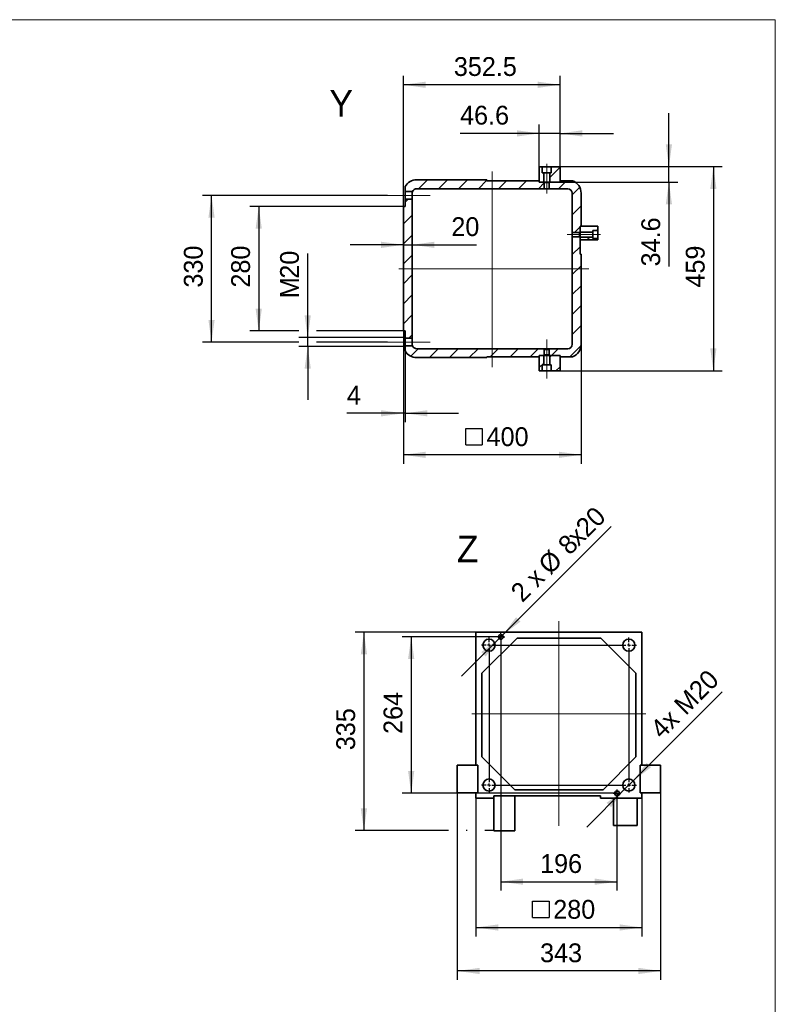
# Model space of a CAD drawing. Header units: millimetres. Extents: x 20 to 400, y 0 to 275.
# Tile 15 of 16: x 315 to 400, y 104 to 215. Entities that reach past the tile are written whole.
import ezdxf

# ---------------------------------------------------------------- set-up
doc = ezdxf.new("R2010")
doc.units = ezdxf.units.MM
doc.linetypes.add('SLD-Durchgehend', pattern=[0])
doc.linetypes.add('SLD-Punktstrich', pattern=[19.05, 15.24, -1.27, 1.27, -1.27])
doc.layers.add('KOPF', color=7, linetype='SLD-Durchgehend')
doc.styles.add('SLDTEXTSTYLE0', font='ARIAL.TTF', dxfattribs={"width": 0.948})
doc.styles.add('SLDTEXTSTYLE2', font='Gill Sans MT Pro Medium')
doc.dimstyles.new('SLDDIMSTYLE10', dxfattribs={"dimtxt": 1.924756, "dimasz": 2.5, "dimexe": 0, "dimexo": 0.0625, "dimgap": 0.481189, "dimtad": 1, "dimlfac": 15, "dimrnd": 1e-09, "dimzin": 12, "dimdsep": 46, "dimtxsty": 'SLDTEXTSTYLE2', "dimsah": 1, "dimcen": 0, "dimadec": 0, "dimazin": 3, "dimtfac": 1, "dimtmove": 0, "dimatfit": 3, "dimfxl": 1, "dimfrac": 2, "dimtolj": 1, "dimtzin": 12, "dimarcsym": 0})
doc.dimstyles.new('SLDDIMSTYLE11', dxfattribs={"dimtxt": 1.924756, "dimasz": 2.5, "dimexe": 0, "dimexo": 0.0625, "dimgap": 0.481189, "dimtad": 1, "dimlfac": 15, "dimrnd": 1e-09, "dimzin": 12, "dimdsep": 46, "dimtxsty": 'SLDTEXTSTYLE2', "dimsah": 1, "dimcen": 0, "dimadec": 0, "dimazin": 3, "dimtfac": 1, "dimtmove": 0, "dimatfit": 3, "dimfxl": 1, "dimfrac": 2, "dimtolj": 1, "dimtzin": 12, "dimarcsym": 0})
doc.dimstyles.new('SLDDIMSTYLE5', dxfattribs={"dimtxt": 1.924756, "dimasz": 2.5, "dimexe": 0, "dimexo": 0.0625, "dimgap": 0.481189, "dimtad": 1, "dimlfac": 20, "dimrnd": 1e-09, "dimzin": 12, "dimdsep": 46, "dimtxsty": 'SLDTEXTSTYLE2', "dimsah": 1, "dimcen": 0.09, "dimadec": 0, "dimazin": 3, "dimtfac": 1, "dimtofl": 0, "dimtmove": 0, "dimatfit": 3, "dimfxl": 1, "dimfrac": 2, "dimtolj": 1, "dimtzin": 12, "dimarcsym": 0})
doc.dimstyles.new('SLDDIMSTYLE6', dxfattribs={"dimtxt": 1.924756, "dimasz": 2.5, "dimexe": 0, "dimexo": 0.0625, "dimgap": 0.481189, "dimtad": 1, "dimlfac": 20, "dimrnd": 1e-09, "dimzin": 12, "dimdsep": 46, "dimtxsty": 'SLDTEXTSTYLE2', "dimsah": 1, "dimcen": 0.09, "dimadec": 0, "dimazin": 3, "dimtfac": 1, "dimtmove": 0, "dimatfit": 0, "dimfxl": 1, "dimfrac": 2, "dimtolj": 1, "dimtzin": 12, "dimarcsym": 0})
doc.dimstyles.new('SLDDIMSTYLE7', dxfattribs={"dimtxt": 1.924756, "dimasz": 2.5, "dimexe": 0, "dimexo": 0.0625, "dimgap": 0.481189, "dimtad": 1, "dimdec": 1, "dimlfac": 20, "dimrnd": 1e-09, "dimzin": 12, "dimdsep": 46, "dimtxsty": 'SLDTEXTSTYLE2', "dimsah": 1, "dimcen": 0.09, "dimadec": 0, "dimazin": 3, "dimtfac": 1, "dimtmove": 0, "dimatfit": 0, "dimfxl": 1, "dimfrac": 2, "dimtolj": 1, "dimtzin": 12, "dimarcsym": 0})
doc.dimstyles.new('SLDDIMSTYLE8', dxfattribs={"dimtxt": 1.924756, "dimasz": 2.5, "dimexe": 0, "dimexo": 0.0625, "dimgap": 0.481189, "dimtad": 1, "dimdec": 1, "dimlfac": 20, "dimrnd": 1e-09, "dimzin": 12, "dimdsep": 46, "dimtxsty": 'SLDTEXTSTYLE2', "dimsah": 1, "dimcen": 0.09, "dimadec": 0, "dimazin": 3, "dimtfac": 1, "dimtofl": 0, "dimtmove": 0, "dimatfit": 3, "dimfxl": 1, "dimfrac": 2, "dimtolj": 1, "dimtzin": 12, "dimarcsym": 0})
doc.dimstyles.new('SLDDIMSTYLE9', dxfattribs={"dimtxt": 1.924756, "dimasz": 2.5, "dimexe": 0, "dimexo": 0.0625, "dimgap": 0.481189, "dimtad": 1, "dimlfac": 15, "dimrnd": 1e-09, "dimzin": 12, "dimdsep": 46, "dimtxsty": 'SLDTEXTSTYLE2', "dimsah": 1, "dimcen": 0.09, "dimadec": 0, "dimazin": 3, "dimtfac": 1, "dimtofl": 0, "dimtmove": 0, "dimatfit": 3, "dimfxl": 1, "dimfrac": 2, "dimtolj": 1, "dimtzin": 12, "dimarcsym": 0})

# ---------------------------------------------------------------- blocks, each defined once
blk = doc.blocks.new('_D_27')
at = {"layer": 'KOPF', "color": 7}
for p, q in [((358.16, 193.99), (340.89, 193.99)), ((341.89, 193.99), (341.89, 179.99)), ((346.4, 179.99), (340.89, 179.99)), ((358.16, 179.99), (348.4, 179.99))]:
    blk.add_line(p, q, dxfattribs=at)
for points in [[(341.89, 193.99), (341.54, 191.49), (342.24, 191.49)], [(341.89, 179.99), (342.24, 182.49), (341.54, 182.49)]]:
    blk.add_solid(points, dxfattribs=at)
at = {"layer": 'KOPF', "color": 7, "insert": (338.79, 184.87), "char_height": 2.117, "attachment_point": 1, "rotation": 90, "style": 'SLDTEXTSTYLE2'}
blk.add_mtext('280', dxfattribs=at)
blk = doc.blocks.new('_D_28')
at = {"layer": 'KOPF', "color": 7}
for p, q in [((356.36, 195.24), (335.58, 195.24)), ((336.58, 178.74), (336.58, 195.24)), ((346.4, 178.74), (335.58, 178.74)), ((356.36, 178.74), (348.4, 178.74))]:
    blk.add_line(p, q, dxfattribs=at)
for points in [[(336.58, 195.24), (336.23, 192.74), (336.93, 192.74)], [(336.58, 178.74), (336.93, 181.24), (336.23, 181.24)]]:
    blk.add_solid(points, dxfattribs=at)
at = {"layer": 'KOPF', "color": 7, "insert": (333.47, 184.87), "char_height": 2.117, "attachment_point": 1, "rotation": 90, "style": 'SLDTEXTSTYLE2'}
blk.add_mtext('330', dxfattribs=at)
blk = doc.blocks.new('_D_29')
at = {"layer": 'KOPF', "color": 7}
for p, q in [((375.78, 198.47), (394.03, 198.47)), ((393.03, 198.47), (393.03, 175.52)), ((375.78, 175.52), (394.03, 175.52))]:
    blk.add_line(p, q, dxfattribs=at)
for points in [[(393.03, 198.47), (392.68, 195.97), (393.38, 195.97)], [(393.03, 175.52), (393.38, 178.02), (392.68, 178.02)]]:
    blk.add_solid(points, dxfattribs=at)
at = {"layer": 'KOPF', "color": 7, "insert": (389.93, 184.87), "char_height": 2.117, "attachment_point": 1, "rotation": 90, "style": 'SLDTEXTSTYLE2'}
blk.add_mtext('459', dxfattribs=at)
blk = doc.blocks.new('SW_SYMBOL_MOD_BOX')
at = {"layer": 'KOPF', "color": 0}
for p, q in [((200, 200), (200, 800)), ((200, 800), (800, 800)), ((800, 800), (800, 200)), ((200, 200), (800, 200))]:
    blk.add_line(p, q, dxfattribs=at)
blk = doc.blocks.new('_D_30')
at = {"layer": 'KOPF', "color": 7}
for p, q in [((358.16, 179.99), (358.16, 165.06)), ((378.16, 178.49), (378.16, 165.06)), ((378.16, 166.06), (358.16, 166.06))]:
    blk.add_line(p, q, dxfattribs=at)
for points in [[(358.16, 166.06), (360.66, 165.71), (360.66, 166.41)], [(378.16, 166.06), (375.66, 166.41), (375.66, 165.71)]]:
    blk.add_solid(points, dxfattribs=at)
at = {"layer": 'KOPF', "color": 7, "xscale": 0.0031036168, "yscale": 0.0031036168, "zscale": 0.0031036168}
blk.add_blockref('SW_SYMBOL_MOD_BOX', (364.56, 166.55), dxfattribs=at)
at = {"layer": 'KOPF', "color": 7, "insert": (367.52, 169.16), "char_height": 2.117, "attachment_point": 1, "style": 'SLDTEXTSTYLE2'}
blk.add_mtext('400', dxfattribs=at)
blk = doc.blocks.new('_D_31')
at = {"layer": 'KOPF', "color": 7}
for p, q in [((358.16, 179.99), (358.16, 169.73)), ((358.36, 177.74), (358.36, 169.73)), ((358.16, 170.73), (351.81, 170.73)), ((358.36, 170.73), (358.16, 170.73)), ((358.36, 170.73), (364.36, 170.73))]:
    blk.add_line(p, q, dxfattribs=at)
for points in [[(358.16, 170.73), (355.66, 171.08), (355.66, 170.38)], [(358.36, 170.73), (360.86, 170.38), (360.86, 171.08)]]:
    blk.add_solid(points, dxfattribs=at)
at = {"layer": 'KOPF', "color": 7, "insert": (351.81, 173.84), "char_height": 2.12, "attachment_point": 1, "style": 'SLDTEXTSTYLE2'}
blk.add_mtext('4', dxfattribs=at)
blk = doc.blocks.new('_D_32')
at = {"layer": 'KOPF', "color": 7}
for p, q in [((373.45, 198.47), (373.45, 203.21)), ((375.78, 198.47), (375.78, 203.21)), ((373.45, 202.21), (364.54, 202.21)), ((375.78, 202.21), (373.45, 202.21)), ((375.78, 202.21), (381.78, 202.21))]:
    blk.add_line(p, q, dxfattribs=at)
for points in [[(373.45, 202.21), (370.95, 202.56), (370.95, 201.86)], [(375.78, 202.21), (378.28, 201.86), (378.28, 202.56)]]:
    blk.add_solid(points, dxfattribs=at)
at = {"layer": 'KOPF', "color": 7, "insert": (364.54, 205.32), "char_height": 2.117, "attachment_point": 1, "style": 'SLDTEXTSTYLE2'}
blk.add_mtext('46.6', dxfattribs=at)
blk = doc.blocks.new('_D_33')
at = {"layer": 'KOPF', "color": 7}
for p, q in [((388.03, 198.47), (388.03, 204.47)), ((375.78, 198.47), (389.03, 198.47)), ((388.03, 196.74), (388.03, 198.47)), ((375.78, 196.74), (389.03, 196.74)), ((388.03, 196.74), (388.03, 187.25))]:
    blk.add_line(p, q, dxfattribs=at)
for points in [[(388.03, 198.47), (388.38, 200.97), (387.68, 200.97)], [(388.03, 196.74), (387.68, 194.24), (388.38, 194.24)]]:
    blk.add_solid(points, dxfattribs=at)
at = {"layer": 'KOPF', "color": 7, "insert": (384.93, 187.25), "char_height": 2.117, "attachment_point": 1, "rotation": 90, "style": 'SLDTEXTSTYLE2'}
blk.add_mtext('34.6', dxfattribs=at)
blk = doc.blocks.new('_D_34')
at = {"layer": 'KOPF', "color": 7}
for p, q in [((358.16, 193.99), (358.16, 208.68)), ((375.78, 198.47), (375.78, 208.68)), ((375.78, 207.68), (358.16, 207.68))]:
    blk.add_line(p, q, dxfattribs=at)
for points in [[(358.16, 207.68), (360.66, 207.33), (360.66, 208.03)], [(375.78, 207.68), (373.28, 208.03), (373.28, 207.33)]]:
    blk.add_solid(points, dxfattribs=at)
at = {"layer": 'KOPF', "color": 7, "insert": (363.84, 210.79), "char_height": 2.117, "attachment_point": 1, "style": 'SLDTEXTSTYLE2'}
blk.add_mtext('352.5', dxfattribs=at)
blk = doc.blocks.new('_D_35')
at = {"layer": 'KOPF', "color": 7}
for p, q in [((358.16, 189.68), (352.16, 189.68)), ((358.16, 189.68), (359.16, 189.68)), ((359.16, 189.68), (366.38, 189.68))]:
    blk.add_line(p, q, dxfattribs=at)
for points in [[(358.16, 189.68), (355.66, 190.03), (355.66, 189.33)], [(359.16, 189.68), (361.66, 189.33), (361.66, 190.03)]]:
    blk.add_solid(points, dxfattribs=at)
at = {"layer": 'KOPF', "color": 7, "insert": (363.56, 192.78), "char_height": 2.117, "attachment_point": 1, "style": 'SLDTEXTSTYLE2'}
blk.add_mtext('20', dxfattribs=at)
blk = doc.blocks.new('_D_36')
at = {"layer": 'KOPF', "color": 7}
for p, q in [((347.4, 179.24), (347.4, 188.7)), ((358.36, 179.24), (346.4, 179.24)), ((347.4, 178.24), (347.4, 179.24)), ((358.36, 178.24), (346.4, 178.24)), ((347.4, 178.24), (347.4, 172.24))]:
    blk.add_line(p, q, dxfattribs=at)
for points in [[(347.4, 179.24), (347.75, 181.74), (347.05, 181.74)], [(347.4, 178.24), (347.05, 175.74), (347.75, 175.74)]]:
    blk.add_solid(points, dxfattribs=at)
at = {"layer": 'KOPF', "color": 7, "attachment_point": 1, "rotation": 90, "style": 'SLDTEXTSTYLE2'}
for s, insert, char_height in [('20', (344.29, 185.87), 2.117), ('M', (344.29, 183.67), 2.12)]:
    blk.add_mtext(s, dxfattribs=dict(at, insert=insert, char_height=char_height))
blk = doc.blocks.new('_D_37')
at = {"layer": 'KOPF', "color": 7}
for p, q in [((366.33, 127.45), (366.33, 111.9)), ((384.99, 127.45), (384.99, 111.9)), ((366.33, 112.9), (384.99, 112.9))]:
    blk.add_line(p, q, dxfattribs=at)
for points in [[(366.33, 112.9), (368.83, 112.55), (368.83, 113.25)], [(384.99, 112.9), (382.49, 113.25), (382.49, 112.55)]]:
    blk.add_solid(points, dxfattribs=at)
at = {"layer": 'KOPF', "color": 7, "xscale": 0.0031036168, "yscale": 0.0031036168, "zscale": 0.0031036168}
blk.add_blockref('SW_SYMBOL_MOD_BOX', (372.07, 113.39), dxfattribs=at)
at = {"layer": 'KOPF', "color": 7, "insert": (375.02, 116), "char_height": 2.117, "attachment_point": 1, "style": 'SLDTEXTSTYLE2'}
blk.add_mtext('280', dxfattribs=at)
blk = doc.blocks.new('_D_38')
at = {"layer": 'KOPF', "color": 7}
for p, q in [((364.23, 128.05), (364.23, 107.01)), ((387.09, 128.05), (387.09, 107.01)), ((387.09, 108.01), (364.23, 108.01))]:
    blk.add_line(p, q, dxfattribs=at)
for points in [[(364.23, 108.01), (366.73, 107.66), (366.73, 108.36)], [(387.09, 108.01), (384.59, 108.36), (384.59, 107.66)]]:
    blk.add_solid(points, dxfattribs=at)
at = {"layer": 'KOPF', "color": 7, "insert": (373.54, 111.11), "char_height": 2.117, "attachment_point": 1, "style": 'SLDTEXTSTYLE2'}
blk.add_mtext('343', dxfattribs=at)
blk = doc.blocks.new('_D_39')
at = {"layer": 'KOPF', "color": 7}
for p, q in [((366.33, 146.12), (352.72, 146.12)), ((353.72, 146.12), (353.72, 123.79)), ((363.23, 123.79), (352.72, 123.79)), ((365.33, 123.79), (365.23, 123.79)), ((368.33, 123.79), (367.33, 123.79))]:
    blk.add_line(p, q, dxfattribs=at)
for points in [[(353.72, 146.12), (353.37, 143.62), (354.07, 143.62)], [(353.72, 123.79), (354.07, 126.29), (353.37, 126.29)]]:
    blk.add_solid(points, dxfattribs=at)
at = {"layer": 'KOPF', "color": 7, "insert": (350.61, 132.84), "char_height": 2.117, "attachment_point": 1, "rotation": 90, "style": 'SLDTEXTSTYLE2'}
blk.add_mtext('335', dxfattribs=at)
blk = doc.blocks.new('_D_40')
at = {"layer": 'KOPF', "color": 7}
for p, q in [((384.01, 129.4), (394.03, 139.42)), ((384.01, 129.4), (383.05, 128.44)), ((383.05, 128.44), (378.8, 124.2))]:
    blk.add_line(p, q, dxfattribs=at)
for points in [[(384.01, 129.4), (386.03, 130.92), (385.53, 131.42)], [(383.05, 128.44), (381.03, 126.92), (381.52, 126.42)]]:
    blk.add_solid(points, dxfattribs=at)
at = {"layer": 'KOPF', "color": 7, "insert": (385.75, 135.5), "char_height": 2.117, "attachment_point": 1, "rotation": 45, "style": 'SLDTEXTSTYLE2'}
blk.add_mtext('4x M20', dxfattribs=at)
blk = doc.blocks.new('_D_41')
at = {"layer": 'KOPF', "color": 7}
for p, q in [((369.32, 145.78), (381.53, 157.99)), ((368.94, 145.4), (364.7, 141.16)), ((369.32, 145.78), (368.94, 145.4))]:
    blk.add_line(p, q, dxfattribs=at)
for points in [[(369.32, 145.78), (371.33, 147.3), (370.84, 147.79)], [(368.94, 145.4), (366.92, 143.88), (367.42, 143.38)]]:
    blk.add_solid(points, dxfattribs=at)
at = {"layer": 'KOPF', "color": 7, "attachment_point": 1, "rotation": 45, "style": 'SLDTEXTSTYLE2'}
for s, insert, char_height in [('x20', (376.36, 157.18), 2.117), ('8', (375.36, 156.18), 2.12), ('%%c', (373.15, 153.97), 2.117), ('2 x ', (370.05, 150.87), 2.117)]:
    blk.add_mtext(s, dxfattribs=dict(at, insert=insert, char_height=char_height))
blk = doc.blocks.new('_D_42')
at = {"layer": 'KOPF', "color": 7}
for p, q in [((369.13, 145.59), (369.13, 117.05)), ((382.19, 127.99), (382.19, 117.05)), ((369.13, 118.05), (382.19, 118.05))]:
    blk.add_line(p, q, dxfattribs=at)
for points in [[(369.13, 118.05), (371.63, 117.7), (371.63, 118.4)], [(382.19, 118.05), (379.69, 118.4), (379.69, 117.7)]]:
    blk.add_solid(points, dxfattribs=at)
at = {"layer": 'KOPF', "color": 7, "insert": (373.54, 121.15), "char_height": 2.117, "attachment_point": 1, "style": 'SLDTEXTSTYLE2'}
blk.add_mtext('196', dxfattribs=at)
blk = doc.blocks.new('_D_43')
at = {"layer": 'KOPF', "color": 7}
for p, q in [((369.13, 145.59), (358.04, 145.59)), ((359.04, 145.59), (359.04, 127.99)), ((382.19, 127.99), (358.04, 127.99))]:
    blk.add_line(p, q, dxfattribs=at)
for points in [[(359.04, 145.59), (358.69, 143.09), (359.39, 143.09)], [(359.04, 127.99), (359.39, 130.49), (358.69, 130.49)]]:
    blk.add_solid(points, dxfattribs=at)
at = {"layer": 'KOPF', "color": 7, "insert": (355.93, 134.67), "char_height": 2.117, "attachment_point": 1, "rotation": 90, "style": 'SLDTEXTSTYLE2'}
blk.add_mtext('264', dxfattribs=at)
blk = doc.blocks.new('SW_CENTERMARKSYMBOL_0')
at = {"layer": 'KOPF', "color": 0}
for p, q in [((-0.33, 0), (-0.43, 0)), ((0, 0), (-0.17, 0)), ((0, 0.33), (0, 0.43)), ((0, 0), (0, 0.17)), ((0, 0), (0, -0.17)), ((0, 0), (0.17, 0)), ((0.33, 0), (0.43, 0)), ((0, -0.33), (0, -0.43)), ((12.73, -17.6), (12.63, -17.6)), ((13.07, -17.6), (12.9, -17.6)), ((13.07, -17.27), (13.07, -17.17)), ((13.07, -17.6), (13.07, -17.43)), ((13.07, -17.6), (13.07, -17.77)), ((13.07, -17.6), (13.23, -17.6)), ((13.4, -17.6), (13.5, -17.6)), ((13.07, -17.93), (13.07, -18.03))]:
    blk.add_line(p, q, dxfattribs=at)
blk = doc.blocks.new('SW_CENTERMARKSYMBOL_1')
at = {"layer": 'KOPF', "color": 0}
for p, q in [((-0.33, 0), (-0.85, 0)), ((0, 0), (-0.17, 0)), ((0, 0.33), (0, 0.85)), ((0, 0), (0, 0.17)), ((0, 0), (0.17, 0)), ((0, 0), (0, -0.17)), ((0.33, 0), (15.4, 0)), ((15.73, 0), (15.57, 0)), ((15.73, 0.33), (15.73, 0.85)), ((15.73, 0), (15.73, 0.17)), ((15.73, 0), (15.9, 0)), ((15.73, 0), (15.73, -0.17)), ((16.07, 0), (16.58, 0)), ((0, -0.33), (0, -15.4)), ((15.73, -0.33), (15.73, -15.4)), ((-0.33, -15.73), (-0.85, -15.73)), ((0, -15.73), (-0.17, -15.73)), ((0, -15.73), (0, -15.57)), ((0, -15.73), (0.17, -15.73)), ((0, -15.73), (0, -15.9)), ((0, -16.07), (0, -16.58)), ((0.33, -15.73), (15.4, -15.73)), ((15.73, -15.73), (15.57, -15.73)), ((15.73, -15.73), (15.73, -15.57)), ((15.73, -15.73), (15.9, -15.73)), ((15.73, -15.73), (15.73, -15.9)), ((15.73, -16.07), (15.73, -16.58)), ((16.07, -15.73), (16.58, -15.73))]:
    blk.add_line(p, q, dxfattribs=at)

msp = doc.modelspace()

# ---------------------------------------------------------------- hatches: boundary and pattern name
at = {"linetype": 'SLD-Durchgehend', "lineweight": 18}
h = msp.add_hatch(dxfattribs=at)
h.set_pattern_fill('ANSI31', scale=0.5, style=0)
h.paths.add_polyline_path([(373.45335, 198.46563), (373.45335, 196.73563), (373.94585, 196.73563), (373.94585, 197.79063), (373.78335, 197.79063), (373.78335, 198.46563)], flags=0)
h = msp.add_hatch(dxfattribs=at)
h.set_pattern_fill('ANSI31', scale=0.5, style=0)
h.paths.add_polyline_path([(374.62085, 196.73563), (375.78335, 196.73563), (375.78335, 198.46563), (374.78335, 198.46563), (374.78335, 197.79063), (374.62085, 197.79063)], flags=0)
h = msp.add_hatch(dxfattribs=at)
h.set_pattern_fill('ANSI31', scale=0.5, style=0)
edge = h.paths.add_edge_path(flags=0)
edge.add_line((367.55835, 196.89063), (367.55835, 196.99063))
edge.add_line((367.55835, 196.99063), (359.65835, 196.99063))
edge.add_arc((359.65835, 195.49063), 1.5, 90, 150.0735651)
edge.add_line((358.35835, 196.23896), (358.35835, 195.67813))
edge.add_line((358.35835, 195.67813), (359.19484, 195.67813))
edge.add_arc((359.65835, 195.49063), 0.5, 90, 157.9756872, ccw=False)
edge.add_line((359.65835, 195.99063), (374.00335, 195.99063))
edge.add_line((374.00335, 195.99063), (374.00335, 196.67813))
edge.add_line((374.00335, 196.67813), (373.94585, 196.73563))
edge.add_line((373.94585, 196.73563), (373.45335, 196.73563))
edge.add_line((373.45335, 196.73563), (373.45335, 196.89063))
edge.add_line((373.45335, 196.89063), (367.55835, 196.89063))
h = msp.add_hatch(dxfattribs=at)
h.set_pattern_fill('ANSI31', scale=0.5, style=0)
edge = h.paths.add_edge_path(flags=0)
edge.add_line((377.15835, 191.05813), (377.97835, 191.05813))
edge.add_line((377.97835, 191.05813), (378.03335, 191.11313))
edge.add_line((378.03335, 191.11313), (378.03335, 191.77563))
edge.add_line((378.03335, 191.77563), (378.15835, 191.77563))
edge.add_line((378.15835, 191.77563), (378.15835, 195.49063))
edge.add_arc((376.65835, 195.49063), 1.5, 0, 68.9605302)
edge.add_line((377.19687, 196.89063), (375.78335, 196.89063))
edge.add_line((375.78335, 196.89063), (375.78335, 196.73563))
edge.add_line((375.78335, 196.73563), (374.62085, 196.73563))
edge.add_line((374.62085, 196.73563), (374.56335, 196.67813))
edge.add_line((374.56335, 196.67813), (374.56335, 195.99063))
edge.add_line((374.56335, 195.99063), (376.65835, 195.99063))
edge.add_arc((376.65835, 195.49063), 0.5, 0, 90, ccw=False)
edge.add_line((377.15835, 195.49063), (377.15835, 191.05813))
h = msp.add_hatch(dxfattribs=at)
h.set_pattern_fill('ANSI31', scale=0.5, style=0)
h.paths.add_polyline_path([(358.15835, 179.99063), (358.35835, 179.99063), (358.35835, 179.17813), (359.15835, 179.17813), (359.15835, 194.80313), (358.35835, 194.80313), (358.35835, 193.99063), (358.15835, 193.99063)], flags=0)
h = msp.add_hatch(dxfattribs=at)
h.set_pattern_fill('ANSI31', scale=0.5, style=0)
h.paths.add_polyline_path([(380.03335, 191.77563), (378.03335, 191.77563), (378.03335, 191.10063), (379.48335, 191.10063), (379.48335, 191.27563), (380.03335, 191.27563)], flags=0)
h = msp.add_hatch(dxfattribs=at)
h.set_pattern_fill('ANSI31', scale=0.5, style=0)
edge = h.paths.add_edge_path(flags=0)
edge.add_line((378.03835, 189.77563), (378.03335, 189.77563))
edge.add_line((378.03335, 189.77563), (378.03335, 190.53813))
edge.add_line((378.03335, 190.53813), (377.97835, 190.59313))
edge.add_line((377.97835, 190.59313), (377.15835, 190.59313))
edge.add_line((377.15835, 190.59313), (377.15835, 178.49063))
edge.add_arc((376.65835, 178.49063), 0.5, 270, 360, ccw=False)
edge.add_line((376.65835, 177.99063), (374.44685, 177.99063))
edge.add_line((374.44685, 177.99063), (374.56335, 177.92063))
edge.add_line((374.56335, 177.92063), (374.56335, 177.30313))
edge.add_line((374.56335, 177.30313), (374.62085, 177.24563))
edge.add_line((374.62085, 177.24563), (375.78335, 177.24563))
edge.add_line((375.78335, 177.24563), (375.78335, 177.09063))
edge.add_line((375.78335, 177.09063), (377.19687, 177.09063))
edge.add_arc((376.65835, 178.49063), 1.5, 291.0394698, 360)
edge.add_line((378.15835, 178.49063), (378.15835, 188.62563))
edge.add_line((378.15835, 188.62563), (378.03835, 188.62563))
edge.add_line((378.03835, 188.62563), (378.03835, 189.77563))
h = msp.add_hatch(dxfattribs=at)
h.set_pattern_fill('ANSI31', scale=0.5, style=0)
h.paths.add_polyline_path([(378.03335, 190.55063), (378.03335, 190.22563), (380.03335, 190.22563), (380.03335, 190.37563), (379.48335, 190.37563), (379.48335, 190.55063)], flags=0)
h = msp.add_hatch(dxfattribs=at)
h.set_pattern_fill('ANSI31', scale=0.5, style=0)
edge = h.paths.add_edge_path(flags=0)
edge.add_arc((359.65835, 178.49063), 1.5, 209.9264349, 270)
edge.add_line((359.65835, 176.99063), (367.55835, 176.99063))
edge.add_line((367.55835, 176.99063), (367.55835, 177.09063))
edge.add_line((367.55835, 177.09063), (373.45335, 177.09063))
edge.add_line((373.45335, 177.09063), (373.45335, 177.24563))
edge.add_line((373.45335, 177.24563), (373.94585, 177.24563))
edge.add_line((373.94585, 177.24563), (374.00335, 177.30313))
edge.add_line((374.00335, 177.30313), (374.00335, 177.92063))
edge.add_line((374.00335, 177.92063), (374.11985, 177.99063))
edge.add_line((374.11985, 177.99063), (359.65835, 177.99063))
edge.add_arc((359.65835, 178.49063), 0.5, 202.0243128, 270, ccw=False)
edge.add_line((359.19484, 178.30313), (358.35835, 178.30313))
edge.add_line((358.35835, 178.30313), (358.35835, 177.74229))
h = msp.add_hatch(dxfattribs=at)
h.set_pattern_fill('ANSI31', scale=0.5, style=0)
h.paths.add_polyline_path([(373.94585, 177.24563), (373.45335, 177.24563), (373.45335, 175.51563), (373.78335, 175.51563), (373.78335, 176.19063), (373.94585, 176.19063)], flags=0)
h = msp.add_hatch(dxfattribs=at)
h.set_pattern_fill('ANSI31', scale=0.5, style=0)
h.paths.add_polyline_path([(375.78335, 175.51563), (375.78335, 177.24563), (374.62085, 177.24563), (374.62085, 176.19063), (374.78335, 176.19063), (374.78335, 175.51563)], flags=0)

# ---------------------------------------------------------------- linework, layer by layer
at = {"color": 7, "linetype": 'SLD-Durchgehend', "lineweight": 35}
for p, q in [((373.78335, 198.46563), (373.45335, 198.46563)), ((373.45335, 198.46563), (373.45335, 196.73563)), ((373.78335, 198.46563), (373.78335, 197.79063)), ((374.78335, 198.46563), (373.78335, 198.46563)), ((374.78335, 197.79063), (374.78335, 198.46563)), ((375.78335, 198.46563), (374.78335, 198.46563)), ((375.78335, 196.73563), (375.78335, 198.46563)), ((373.78335, 197.79063), (373.94585, 197.79063)), ((373.94585, 197.79063), (373.94585, 196.73563)), ((374.62085, 197.79063), (373.94585, 197.79063)), ((374.62085, 196.73563), (374.62085, 197.79063)), ((374.62085, 197.79063), (374.78335, 197.79063)), ((358.35835, 195.67813), (358.35835, 196.23896)), ((367.55835, 196.99063), (359.65835, 196.99063)), ((367.55835, 196.99063), (367.55835, 196.89063)), ((367.55835, 196.89063), (373.45335, 196.89063)), ((373.45335, 196.89063), (373.45335, 196.73563)), ((373.45335, 196.73563), (373.94585, 196.73563)), ((374.62085, 196.73563), (373.94585, 196.73563)), ((373.94585, 196.73563), (374.00335, 196.67813)), ((374.00335, 196.67813), (374.00335, 195.99063)), ((374.56335, 196.67813), (374.00335, 196.67813)), ((374.56335, 196.67813), (374.62085, 196.73563)), ((374.56335, 195.99063), (374.56335, 196.67813)), ((374.62085, 196.73563), (375.78335, 196.73563)), ((375.78335, 196.73563), (375.78335, 196.89063)), ((375.78335, 196.89063), (377.19687, 196.89063)), ((359.19484, 195.67813), (358.35835, 195.67813)), ((358.35835, 195.67813), (358.35835, 194.80313)), ((359.15835, 195.49063), (359.15835, 194.80313)), ((374.00335, 195.99063), (359.65835, 195.99063)), ((374.56335, 195.99063), (374.00335, 195.99063)), ((376.65835, 195.99063), (374.56335, 195.99063)), ((377.15835, 191.05813), (377.15835, 195.49063)), ((378.15835, 191.77563), (378.15835, 195.49063)), ((358.15835, 193.99063), (358.15835, 179.99063)), ((358.15835, 193.99063), (358.35835, 193.99063)), ((358.35835, 193.99063), (358.35835, 194.80313)), ((358.35835, 194.80313), (359.15835, 194.80313)), ((359.15835, 194.80313), (359.15835, 179.17813)), ((378.03335, 191.77563), (378.03335, 191.10063)), ((380.03335, 191.77563), (378.03335, 191.77563)), ((378.15835, 191.77563), (378.03335, 191.77563)), ((378.03335, 191.77563), (378.03335, 191.11313)), ((380.03335, 191.27563), (380.03335, 191.77563)), ((377.97835, 191.05813), (377.15835, 191.05813)), ((377.15835, 190.59313), (377.15835, 191.05813)), ((377.15835, 178.49063), (377.15835, 190.59313)), ((377.15835, 190.59313), (377.97835, 190.59313)), ((378.03335, 191.11313), (377.97835, 191.05813)), ((377.97835, 190.59313), (377.97835, 191.05813)), ((377.97835, 190.59313), (378.03335, 190.53813)), ((379.48335, 191.10063), (378.03335, 191.10063)), ((378.03335, 190.55063), (378.03335, 191.10063)), ((378.03335, 190.55063), (379.48335, 190.55063)), ((378.03335, 190.55063), (378.03335, 190.22563)), ((378.03335, 190.53813), (378.03335, 189.77563)), ((380.03335, 191.27563), (379.48335, 191.27563)), ((379.48335, 191.27563), (379.48335, 191.10063)), ((379.48335, 190.55063), (379.48335, 191.10063)), ((379.48335, 190.55063), (379.48335, 190.37563)), ((380.03335, 190.37563), (380.03335, 191.27563)), ((378.03335, 190.22563), (380.03335, 190.22563)), ((378.03335, 189.77563), (378.03835, 189.77563)), ((378.03835, 189.77563), (378.03835, 188.62563)), ((379.48335, 190.37563), (380.03335, 190.37563)), ((380.03335, 190.22563), (380.03335, 190.37563)), ((378.03835, 188.62563), (378.15835, 188.62563)), ((378.15835, 178.49063), (378.15835, 188.62563)), ((358.35835, 179.99063), (358.15835, 179.99063)), ((358.35835, 179.17813), (358.35835, 179.99063)), ((359.15835, 179.17813), (358.35835, 179.17813)), ((358.35835, 179.17813), (358.35835, 178.30313)), ((358.35835, 178.30313), (359.19484, 178.30313)), ((358.35835, 177.74229), (358.35835, 178.30313)), ((359.15835, 179.17813), (359.15835, 178.49063)), ((359.65835, 177.99063), (374.11985, 177.99063)), ((373.45335, 177.24563), (373.45335, 175.51563)), ((373.94585, 177.24563), (373.45335, 177.24563)), ((373.45335, 177.24563), (373.45335, 177.09063)), ((374.00335, 177.30313), (373.94585, 177.24563)), ((373.94585, 177.24563), (373.94585, 176.19063)), ((373.94585, 177.24563), (374.62085, 177.24563)), ((374.11985, 177.99063), (374.00335, 177.92063)), ((374.00335, 177.92063), (374.00335, 177.30313)), ((374.00335, 177.92063), (374.56335, 177.92063)), ((374.00335, 177.30313), (374.56335, 177.30313)), ((374.11985, 177.99063), (374.44685, 177.99063)), ((374.56335, 177.92063), (374.44685, 177.99063)), ((374.44685, 177.99063), (376.65835, 177.99063)), ((374.56335, 177.30313), (374.56335, 177.92063)), ((374.62085, 177.24563), (374.56335, 177.30313)), ((374.62085, 176.19063), (374.62085, 177.24563)), ((375.78335, 177.24563), (374.62085, 177.24563)), ((375.78335, 175.51563), (375.78335, 177.24563)), ((375.78335, 177.09063), (375.78335, 177.24563)), ((359.65835, 176.99063), (367.55835, 176.99063)), ((373.45335, 177.09063), (367.55835, 177.09063)), ((367.55835, 177.09063), (367.55835, 176.99063)), ((373.94585, 176.19063), (373.78335, 176.19063)), ((373.78335, 176.19063), (373.78335, 175.51563)), ((373.94585, 176.19063), (374.62085, 176.19063)), ((374.78335, 176.19063), (374.62085, 176.19063)), ((374.78335, 175.51563), (374.78335, 176.19063)), ((377.19687, 177.09063), (375.78335, 177.09063)), ((373.45335, 175.51563), (373.78335, 175.51563)), ((373.78335, 175.51563), (374.78335, 175.51563)), ((374.78335, 175.51563), (375.78335, 175.51563)), ((366.32827, 146.12136), (384.99493, 146.12136)), ((366.32827, 131.16136), (366.32827, 146.12136)), ((366.99493, 141.49767), (370.95196, 145.4547)), ((370.95196, 145.4547), (380.37125, 145.4547)), ((380.37125, 145.4547), (384.32827, 141.49767)), ((384.99493, 146.12136), (384.99493, 131.16136)), ((366.99493, 132.07839), (366.99493, 141.49767)), ((384.32827, 141.49767), (384.32827, 132.07839)), ((370.68529, 128.38803), (366.99493, 132.07839)), ((384.32827, 132.07839), (380.63791, 128.38803)), ((364.22827, 128.0547), (364.22827, 131.16136)), ((364.22827, 131.16136), (366.32827, 131.16136)), ((366.53493, 131.16136), (366.32827, 131.16136)), ((366.53493, 128.0547), (366.53493, 131.16136)), ((384.99493, 131.16136), (384.78827, 131.16136)), ((384.78827, 131.16136), (384.78827, 128.0547)), ((384.99493, 131.16136), (387.09493, 131.16136)), ((387.09493, 131.16136), (387.09493, 128.0547)), ((366.32827, 128.0547), (364.22827, 128.0547)), ((366.32827, 127.4547), (366.32827, 128.0547)), ((366.32827, 128.0547), (366.53493, 128.0547)), ((368.32827, 127.4547), (366.32827, 127.4547)), ((380.32827, 127.72136), (368.32827, 127.72136)), ((368.32827, 127.72136), (368.32827, 127.4547)), ((368.32827, 123.78803), (368.32827, 127.4547)), ((380.63791, 128.38803), (370.68529, 128.38803)), ((370.69493, 127.72136), (370.69493, 123.78803)), ((380.32827, 127.4547), (380.32827, 127.72136)), ((384.99493, 127.4547), (380.32827, 127.4547)), ((381.79493, 124.38803), (381.79493, 127.4547)), ((384.4616, 127.4547), (384.4616, 124.38803)), ((384.78827, 128.0547), (384.99493, 128.0547)), ((384.99493, 128.0547), (384.99493, 127.4547)), ((387.09493, 128.0547), (384.99493, 128.0547)), ((384.4616, 124.38803), (381.79493, 124.38803)), ((370.69493, 123.78803), (368.32827, 123.78803))]:
    msp.add_line(p, q, dxfattribs=at)
for centre, radius in [((367.79493, 144.6547), 0.68333), ((369.12827, 145.58803), 0.26667), ((383.52827, 144.6547), 0.68333), ((367.79493, 128.92136), 0.68333), ((383.52827, 128.92136), 0.68333), ((382.19493, 127.98803), 0.26667)]:
    msp.add_circle(centre, radius, dxfattribs=at)
for centre, radius, start, end in [((359.65835, 195.49063), 1.5, 90, 150.0735651), ((376.65835, 195.49063), 1.5, 0, 68.9605302), ((359.65835, 195.49063), 0.5, 90, 157.9756872), ((376.65835, 195.49063), 0.5, 0, 90), ((359.65835, 178.49063), 0.5, 202.0243128, 270), ((376.65835, 178.49063), 0.5, 270, 0), ((376.65835, 178.49063), 1.5, 291.0394698, 0), ((359.65835, 178.49063), 1.5, 209.9264349, 270)]:
    msp.add_arc(centre, radius, start, end, dxfattribs=at)
for points, knots in [([(359.19484, 195.67813), (359.19484, 195.67813), (359.19439, 195.67704), (359.19271, 195.67279), (359.19147, 195.66964), (359.18835, 195.66128), (359.18647, 195.65606), (359.18228, 195.6436), (359.18001, 195.63644), (359.17539, 195.62032), (359.17304, 195.61136), (359.16855, 195.59159), (359.16639, 195.58071), (359.16086, 195.54593), (359.15835, 195.51983), (359.15835, 195.49063)], [0, 0, 0, 0, 0.125, 0.125, 0.25, 0.25, 0.375, 0.375, 0.5, 0.5, 0.625, 0.625, 0.75, 0.75, 1, 1, 1, 1]), ([(359.15835, 178.49063), (359.15835, 178.46136), (359.16087, 178.43529), (359.16638, 178.40059), (359.16853, 178.38971), (359.17305, 178.36985), (359.17541, 178.36087), (359.18003, 178.34474), (359.1823, 178.3376), (359.18647, 178.32519), (359.18837, 178.31991), (359.19306, 178.30737), (359.19484, 178.30313), (359.19484, 178.30313)], [0, 0, 0, 0, 0.25, 0.25, 0.375, 0.375, 0.5, 0.5, 0.625, 0.625, 0.75, 0.75, 1, 1, 1, 1])]:
    msp.add_open_spline(points, degree=3, knots=knots, dxfattribs=at)
at = {"layer": 'KOPF', "lineweight": 18}
for p, q in [((230, 215), (400, 215)), ((400, 215), (400, 30))]:
    msp.add_line(p, q, dxfattribs=at)
at = {"layer": 'KOPF', "color": 7, "linetype": 'SLD-Punktstrich', "lineweight": 18, "ltscale": 1.85}
for p, q in [((374.28335, 195.45707), (374.28335, 198.78459)), ((368.15835, 175.90582), (368.15835, 197.92802)), ((361.15835, 195.24063), (356.35835, 195.24063)), ((376.57624, 190.82563), (380.35343, 190.82563)), ((357.65835, 186.99063), (379.0403, 186.99063)), ((361.15835, 178.74063), (356.35835, 178.74063)), ((374.28335, 179.02204), (374.28335, 174.62749))]:
    msp.add_line(p, q, dxfattribs=at)
at = {"layer": 'KOPF', "color": 7, "linetype": 'SLD-Punktstrich', "lineweight": 18, "ltscale": 2.466667}
for p, q in [((375.6616, 147.37002), (375.6616, 124.34348)), ((385.43606, 136.92136), (365.8509, 136.92136))]:
    msp.add_line(p, q, dxfattribs=at)

# ---------------------------------------------------------------- block references
at = {"layer": 'KOPF', "color": 7}
for name, p in [('SW_CENTERMARKSYMBOL_1', (367.79493, 144.6547)), ('SW_CENTERMARKSYMBOL_0', (369.12827, 145.58803))]:
    msp.add_blockref(name, p, dxfattribs=at)

# ---------------------------------------------------------------- texts
at = {"layer": 'KOPF', "color": 7, "char_height": 3, "attachment_point": 1, "style": 'SLDTEXTSTYLE0'}
for s, insert in [('Y', (349.84183, 207.08246)), ('Z', (364.18209, 156.97618))]:
    msp.add_mtext(s, dxfattribs=dict(at, insert=insert))

# ---------------------------------------------------------------- dimensions: what is measured, and where the dimension line sits
at = {"layer": 'KOPF', "color": 7}
for base, p1, p2, dimstyle, picture, middle in [((358.15835, 207.68216), (375.78335, 198.46563), (358.15835, 193.99063), 'SLDDIMSTYLE8', '_D_34', (366.97085, 207.68216)), ((373.45335, 202.21198), (375.78335, 198.46563), (373.45335, 198.46563), 'SLDDIMSTYLE7', '_D_32', (366.97085, 202.21198)), ((359.15835, 189.6808), (358.15835, 193.99063), (359.15835, 195.49063), 'SLDDIMSTYLE6', '_D_35', (364.97193, 189.6808)), ((358.15835, 170.7323), (358.35835, 177.74229), (358.15835, 179.99063), 'SLDDIMSTYLE6', '_D_31', (352.51299, 170.7323)), ((382.19493, 118.04607), (369.12827, 145.58803), (382.19493, 127.98803), 'SLDDIMSTYLE9', '_D_42', (375.6616, 118.04607)), ((364.22827, 108.01049), (387.09493, 128.0547), (364.22827, 128.0547), 'SLDDIMSTYLE9', '_D_38', (375.6616, 108.01049))]:
    dim = msp.add_linear_dim(base=base, p1=p1, p2=p2, dimstyle=dimstyle, dxfattribs=at)
    dim.commit()
    dim.dimension.update_dxf_attribs({"geometry": picture, "text_midpoint": middle, "dimtype": 160})
for base, p1, p2, dimstyle, picture, middle in [((388.03335, 198.46563), (375.78335, 196.73563), (375.78335, 198.46563), 'SLDDIMSTYLE7', '_D_33', (388.03335, 189.6808)), ((393.03335, 175.51563), (375.78335, 198.46563), (375.78335, 175.51563), 'SLDDIMSTYLE5', '_D_29', (393.03335, 186.99063)), ((336.57507, 195.24063), (356.35835, 178.74063), (356.35835, 195.24063), 'SLDDIMSTYLE5', '_D_28', (336.57507, 186.99063)), ((341.8889, 179.99063), (358.15835, 193.99063), (358.15835, 179.99063), 'SLDDIMSTYLE5', '_D_27', (341.8889, 186.99063)), ((353.71827, 123.78803), (366.32827, 146.12136), (368.32827, 123.78803), 'SLDDIMSTYLE9', '_D_39', (353.71827, 134.9547)), ((359.03813, 127.98803), (369.12827, 145.58803), (382.19493, 127.98803), 'SLDDIMSTYLE9', '_D_43', (359.03813, 136.78803))]:
    dim = msp.add_linear_dim(base=base, p1=p1, p2=p2, angle=90, dimstyle=dimstyle, dxfattribs=at)
    dim.commit()
    dim.dimension.update_dxf_attribs({"geometry": picture, "text_midpoint": middle, "dimtype": 160})
dim = msp.add_linear_dim(base=(347.39713, 179.24063), p1=(358.35835, 178.24063), p2=(358.35835, 179.24063), angle=90, text='M<>', dimstyle='SLDDIMSTYLE6', dxfattribs=at)
dim.commit()
dim.dimension.update_dxf_attribs({"geometry": '_D_36', "text_midpoint": (347.39713, 186.18273), "dimtype": 160})
for base, p1, p2, dimstyle, picture, middle in [((358.15835, 166.05692), (378.15835, 178.49063), (358.15835, 179.99063), 'SLDDIMSTYLE5', '_D_30', (368.15835, 166.05692)), ((384.99493, 112.8959), (366.32827, 127.4547), (384.99493, 127.4547), 'SLDDIMSTYLE9', '_D_37', (375.6616, 112.8959))]:
    dim = msp.add_linear_dim(base=base, p1=p1, p2=p2, text='{\\fGDT;o}<>', dimstyle=dimstyle, dxfattribs=at)
    dim.commit()
    dim.dimension.update_dxf_attribs({"geometry": picture, "text_midpoint": middle, "dimtype": 160})
dim = msp.add_diameter_dim_2p(p1=(369.31683, 145.77659), p2=(368.93971, 145.39947), text='2 x <>x20', dimstyle='SLDDIMSTYLE11', dxfattribs=at)
dim.commit()
dim.dimension.update_dxf_attribs({"geometry": '_D_41', "text_midpoint": (376.97309, 153.43285), "dimtype": 163})
dim = msp.add_diameter_dim_2p(p1=(384.01146, 129.40455), p2=(383.04508, 128.43817), text='4x M20', dimstyle='SLDDIMSTYLE10', override={"dimpost": '<>'}, dxfattribs=at)
dim.commit()
dim.dimension.update_dxf_attribs({"geometry": '_D_40', "text_midpoint": (391.06805, 136.46114), "dimtype": 163})

doc.saveas('drawing.dxf')
